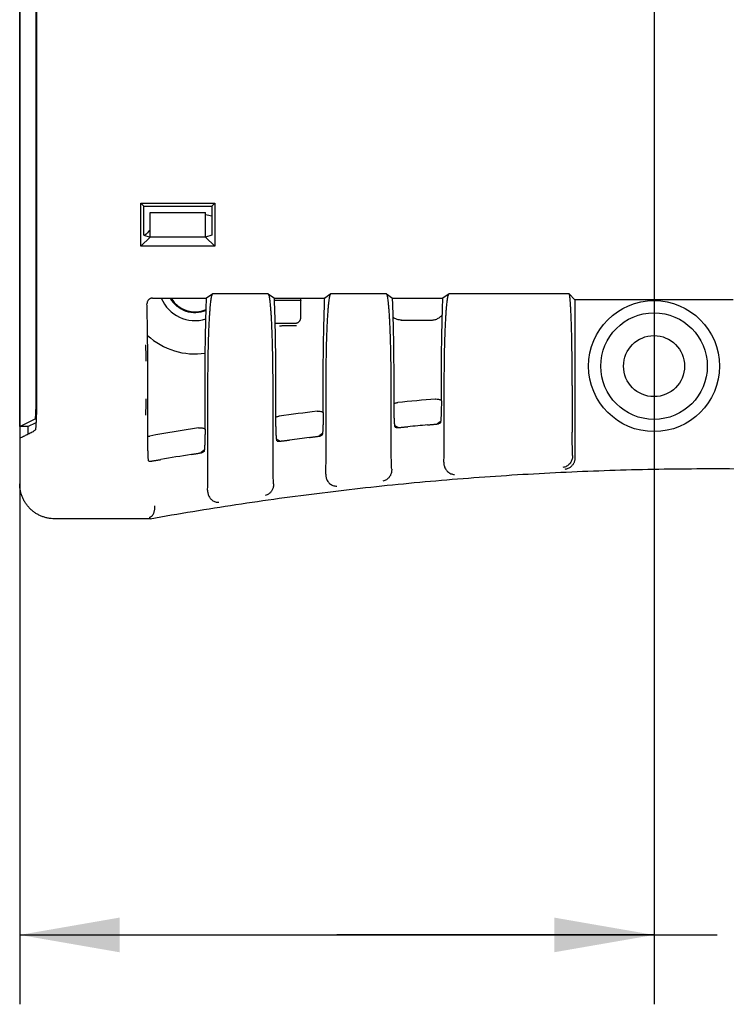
# Model space of a CAD drawing. Header units: inches. Extents: x 0 to 22, y 0 to 17.
# Tile 23 of 31: x 13.7 to 15, y 8.4 to 10.2. Entities that reach past the tile are written whole.
import ezdxf

# ---------------------------------------------------------------- set-up
doc = ezdxf.new("R2010")
doc.units = ezdxf.units.IN
doc.header["$LTSCALE"] = 1.21
doc.header["$MEASUREMENT"] = 0
doc.layers.get('0').update_dxf_attribs({"linetype": 'CONTINUOUS'})
doc.layers.add('DIMENSIONS', color=7, linetype='CONTINUOUS')
doc.styles.get("Standard").update_dxf_attribs({"font": 'txt', "width": 0.8})
doc.dimstyles.new('DIMSTYLE_1', dxfattribs={"dimtxt": 0.125, "dimasz": 0.18, "dimexe": 0.18, "dimexo": 0.0625, "dimgap": 0.09, "dimtad": 0, "dimtih": 1, "dimtoh": 1, "dimdec": 3, "dimzin": 4, "dimdsep": 46, "dimtxsty": 'STANDARD', "dimblk": '_FILLED', "dimblk1": '_FILLED', "dimblk2": '_FILLED', "dimcen": 0.09, "dimadec": 0, "dimazin": 0, "dimtp": 0.01, "dimtm": 0.01, "dimtfac": 1, "dimtdec": 3, "dimtofl": 0, "dimtmove": 0, "dimatfit": 3, "dimldrblk": '_FILLED', "dimfxl": 1, "dimtolj": 1, "dimtzin": 4, "dimarcsym": 0})

# ---------------------------------------------------------------- blocks, each defined once
blk = doc.blocks.new('_FILLED')
at = {"color": 0, "linetype": 'BYBLOCK'}
blk.add_solid([(0, 0), (-1, 0.1736), (-1, -0.1736)], dxfattribs=at)
blk = doc.blocks.new('*D4')
at = {"layer": 'DIMENSIONS', "color": 2, "linetype": 'CONTINUOUS'}
for p, q in [((13.6947, 14.0313), (13.6947, 8.3848)), ((14.8382, 13.9223), (14.8382, 8.3848)), ((13.6947, 8.5098), (14.2665, 8.5098)), ((14.8382, 8.5098), (14.2665, 8.5098)), ((14.2665, 8.5098), (14.9522, 8.5098))]:
    blk.add_line(p, q, dxfattribs=at)
at = {"layer": 'DIMENSIONS', "color": 2, "linetype": 'CONTINUOUS', "xscale": 0.18, "yscale": 0.18, "zscale": 0.18, "rotation": 180}
blk.add_blockref('_FILLED', (13.6947, 8.5098), dxfattribs=at)
at = {"layer": 'DIMENSIONS', "color": 2, "linetype": 'CONTINUOUS', "xscale": 0.18, "yscale": 0.18, "zscale": 0.18}
blk.add_blockref('_FILLED', (14.8382, 8.5098), dxfattribs=at)
at = {"layer": 'DIMENSIONS', "color": 2, "linetype": 'CONTINUOUS', "width": 0.8}
for s, p in [('1.144', (15.0147, 8.4473)), ('[', (15.6397, 8.4473)), ('29.05', (15.7397, 8.4473)), (']', (16.2397, 8.4473))]:
    blk.add_text(s, height=0.125, dxfattribs=at).set_placement(p)

msp = doc.modelspace()

# ---------------------------------------------------------------- linework, layer by layer
at = {"color": 7, "linetype": 'CONTINUOUS'}
for p, q in [((13.6947, 9.4258), (13.6947, 14.0938)), ((13.7245, 9.4898), (13.7245, 14.0298)), ((13.7252, 14.0301), (13.7252, 9.4898)), ((13.9183, 9.8232), (13.9131, 9.8284)), ((13.9131, 9.8284), (14.0464, 9.8284)), ((13.9131, 9.7507), (13.9131, 9.8284)), ((13.9183, 9.8232), (14.0412, 9.8232)), ((13.9183, 9.7711), (13.9183, 9.8232)), ((14.0412, 9.8232), (14.0464, 9.8284)), ((14.0412, 9.8232), (14.0412, 9.7711)), ((14.0464, 9.8284), (14.0464, 9.7507)), ((13.9297, 9.8118), (14.0297, 9.8118)), ((13.9297, 9.7673), (13.9297, 9.8118)), ((14.0297, 9.7673), (14.0297, 9.8118)), ((13.9297, 9.7673), (13.9131, 9.7507)), ((13.9183, 9.7711), (13.9297, 9.7673)), ((14.0297, 9.7673), (13.9297, 9.7673)), ((14.0412, 9.7711), (14.0297, 9.7673)), ((14.0297, 9.7673), (14.0464, 9.7507)), ((14.0464, 9.7507), (13.9131, 9.7507)), ((13.934, 9.6573), (14.0316, 9.6573)), ((14.0427, 9.6648), (14.0316, 9.6573)), ((14.1427, 9.6648), (14.0427, 9.6648)), ((14.1427, 9.6648), (14.1539, 9.6573)), ((14.1539, 9.6573), (14.2446, 9.6573)), ((14.2015, 9.6528), (14.1539, 9.6528)), ((14.2015, 9.6534), (14.2015, 9.6528)), ((14.2015, 9.6221), (14.2015, 9.6528)), ((14.2557, 9.6648), (14.2446, 9.6573)), ((14.3557, 9.6648), (14.2557, 9.6648)), ((14.3557, 9.6648), (14.3669, 9.6573)), ((14.3669, 9.6573), (14.4576, 9.6573)), ((14.4687, 9.6648), (14.4576, 9.6573)), ((14.685, 9.6648), (14.4687, 9.6648)), ((14.685, 9.6648), (14.6957, 9.654)), ((14.9807, 9.654), (14.6957, 9.654)), ((14.6957, 9.654), (14.6957, 9.3695)), ((14.3822, 9.6178), (14.4373, 9.6178)), ((14.1553, 9.6121), (14.1915, 9.6121)), ((13.9258, 9.4043), (13.9258, 9.4998)), ((14.0288, 9.4214), (14.0288, 9.4998)), ((14.0341, 9.3501), (14.0341, 9.4998)), ((14.1514, 9.3674), (14.1514, 9.4998)), ((14.1566, 9.44), (14.1566, 9.4998)), ((14.2418, 9.4509), (14.2418, 9.4998)), ((14.2471, 9.3797), (14.2471, 9.4998)), ((14.3644, 9.3926), (14.3644, 9.4998)), ((14.3696, 9.4647), (14.3696, 9.4998)), ((14.4548, 9.4725), (14.4548, 9.4998)), ((14.4601, 9.4014), (14.4601, 9.4998)), ((14.6908, 9.4998), (14.6908, 9.416)), ((13.6947, 9.4258), (13.7227, 9.4398)), ((13.7227, 9.4398), (13.7245, 9.4398)), ((13.7097, 9.4258), (13.6947, 9.4258)), ((13.7097, 9.4258), (13.7242, 9.433)), ((13.7097, 9.4258), (13.7097, 9.412)), ((13.6947, 9.4045), (13.6947, 9.3227)), ((13.9297, 9.2598), (13.9295, 9.2628)), ((13.9297, 9.2598), (13.7577, 9.2598))]:
    msp.add_line(p, q, dxfattribs=at)
for radius in [0.118, 0.096, 0.055]:
    msp.add_circle((14.8382, 9.5348), radius, dxfattribs=at)
for centre, radius, start, end in [((14.0107, 9.6828), 0.126, 76.0186, 81.3237), ((14.0107, 9.6828), 0.126, 130.0365, 135.876), ((14.0107, 9.6828), 0.066, 202.7009, 287.3014), ((14.0107, 9.6828), 0.0514, 209.7048, 293.0273), ((14.0107, 9.6828), 0.0501, 210.5585, 293.7421), ((14.0107, 9.6828), 0.126, 227.274, 278.4315), ((14.9447, 3.5813), 5.9154, 94.85168, 95.51309), ((14.9447, 3.5813), 5.9154, 96.93288, 97.59692), ((14.9447, 3.5813), 5.9154, 99.02332, 99.88661), ((14.9447, 3.5813), 5.8702, 95.03077, 95.37844), ((14.9447, 3.5813), 5.8702, 97.1216, 97.47066), ((14.9447, 3.5813), 5.8702, 99.22201, 99.76553)]:
    msp.add_arc(centre, radius, start, end, dxfattribs=at)
for points, knots in [([(13.934, 9.6573), (13.9335, 9.6573), (13.9326, 9.6573), (13.9312, 9.657), (13.9299, 9.6565), (13.9286, 9.6558), (13.9274, 9.6548), (13.9263, 9.6536), (13.9254, 9.6522), (13.9247, 9.6506), (13.9243, 9.6489), (13.9242, 9.6477), (13.9242, 9.6471)], [0, 0, 0, 0, 0.087223, 0.175741, 0.265231, 0.357766, 0.454326, 0.555249, 0.661302, 0.770736, 0.883859, 1, 1, 1, 1]), ([(14.0288, 9.4998), (14.0288, 9.506), (14.0289, 9.5185), (14.029, 9.5371), (14.0291, 9.5555), (14.0294, 9.5736), (14.0297, 9.5914), (14.0301, 9.6087), (14.0305, 9.6255), (14.031, 9.6416), (14.0314, 9.6522), (14.0316, 9.6573)], [0, 0, 0, 0, 0.118791, 0.237142, 0.354165, 0.469429, 0.582501, 0.692534, 0.799125, 0.90187, 1, 1, 1, 1]), ([(14.0341, 9.4998), (14.0341, 9.5041), (14.0341, 9.5127), (14.0342, 9.5255), (14.0343, 9.5382), (14.0345, 9.5506), (14.0347, 9.5627), (14.035, 9.5745), (14.0353, 9.5858), (14.0357, 9.5965), (14.0361, 9.6067), (14.0366, 9.6162), (14.0371, 9.6249), (14.0376, 9.633), (14.0382, 9.6401), (14.0387, 9.6465), (14.0394, 9.6519), (14.04, 9.6564), (14.0406, 9.6599), (14.0413, 9.6625), (14.0418, 9.664), (14.0424, 9.6648), (14.0427, 9.6648)], [0, 0, 0, 0, 0.07797, 0.155566, 0.232081, 0.307234, 0.380571, 0.451444, 0.519641, 0.584681, 0.646027, 0.703516, 0.75669, 0.805144, 0.848752, 0.887142, 0.92007, 0.947443, 0.969042, 0.984817, 0.994884, 1, 1, 1, 1]), ([(14.1514, 9.4998), (14.1514, 9.5041), (14.1514, 9.5127), (14.1513, 9.5255), (14.1511, 9.5382), (14.151, 9.5506), (14.1507, 9.5627), (14.1504, 9.5745), (14.1501, 9.5858), (14.1497, 9.5965), (14.1493, 9.6067), (14.1489, 9.6162), (14.1484, 9.6249), (14.1478, 9.633), (14.1473, 9.6401), (14.1467, 9.6465), (14.1461, 9.6519), (14.1455, 9.6564), (14.1449, 9.6599), (14.1442, 9.6625), (14.1437, 9.664), (14.143, 9.6648), (14.1427, 9.6648)], [0, 0, 0, 0, 0.07797, 0.155566, 0.232081, 0.307234, 0.380571, 0.451444, 0.519641, 0.584681, 0.646027, 0.703516, 0.75669, 0.805144, 0.848752, 0.887142, 0.92007, 0.947443, 0.969042, 0.984817, 0.994884, 1, 1, 1, 1]), ([(14.1566, 9.4998), (14.1566, 9.506), (14.1566, 9.5185), (14.1565, 9.5371), (14.1563, 9.5555), (14.1561, 9.5736), (14.1558, 9.5914), (14.1554, 9.6087), (14.155, 9.6255), (14.1545, 9.6416), (14.1541, 9.6522), (14.1539, 9.6573)], [0, 0, 0, 0, 0.118791, 0.237142, 0.354165, 0.469429, 0.582501, 0.692534, 0.799125, 0.90187, 1, 1, 1, 1]), ([(14.2015, 9.6534), (14.2015, 9.6541), (14.2014, 9.6554), (14.201, 9.6567), (14.2008, 9.6573), (14.2008, 9.6573)], [0, 0, 0, 0, 0.493083, 0.967747, 1, 1, 1, 1]), ([(14.2418, 9.4998), (14.2418, 9.506), (14.2419, 9.5185), (14.242, 9.5371), (14.2421, 9.5555), (14.2424, 9.5736), (14.2427, 9.5914), (14.2431, 9.6087), (14.2435, 9.6255), (14.244, 9.6416), (14.2444, 9.6522), (14.2446, 9.6573)], [0, 0, 0, 0, 0.118791, 0.237142, 0.354165, 0.469429, 0.582501, 0.692534, 0.799125, 0.90187, 1, 1, 1, 1]), ([(14.2471, 9.4998), (14.2471, 9.5041), (14.2471, 9.5127), (14.2472, 9.5255), (14.2473, 9.5382), (14.2475, 9.5506), (14.2477, 9.5627), (14.248, 9.5745), (14.2483, 9.5858), (14.2487, 9.5965), (14.2491, 9.6067), (14.2496, 9.6162), (14.2501, 9.6249), (14.2506, 9.633), (14.2512, 9.6401), (14.2517, 9.6465), (14.2524, 9.6519), (14.253, 9.6564), (14.2536, 9.6599), (14.2543, 9.6625), (14.2548, 9.664), (14.2554, 9.6648), (14.2557, 9.6648)], [0, 0, 0, 0, 0.07797, 0.155566, 0.232081, 0.307234, 0.380571, 0.451444, 0.519641, 0.584681, 0.646027, 0.703516, 0.75669, 0.805144, 0.848752, 0.887142, 0.92007, 0.947443, 0.969042, 0.984817, 0.994884, 1, 1, 1, 1]), ([(14.3644, 9.4998), (14.3644, 9.5041), (14.3644, 9.5127), (14.3643, 9.5255), (14.3641, 9.5382), (14.364, 9.5506), (14.3637, 9.5627), (14.3634, 9.5745), (14.3631, 9.5858), (14.3627, 9.5965), (14.3623, 9.6067), (14.3619, 9.6162), (14.3614, 9.6249), (14.3608, 9.633), (14.3603, 9.6401), (14.3597, 9.6465), (14.3591, 9.6519), (14.3585, 9.6564), (14.3579, 9.6599), (14.3572, 9.6625), (14.3567, 9.664), (14.356, 9.6648), (14.3557, 9.6648)], [0, 0, 0, 0, 0.07797, 0.155566, 0.232081, 0.307234, 0.380571, 0.451444, 0.519641, 0.584681, 0.646027, 0.703516, 0.75669, 0.805144, 0.848752, 0.887142, 0.92007, 0.947443, 0.969042, 0.984817, 0.994884, 1, 1, 1, 1]), ([(14.3696, 9.4998), (14.3696, 9.506), (14.3696, 9.5185), (14.3695, 9.5371), (14.3693, 9.5555), (14.3691, 9.5736), (14.3688, 9.5914), (14.3684, 9.6087), (14.368, 9.6255), (14.3675, 9.6416), (14.3671, 9.6522), (14.3669, 9.6573)], [0, 0, 0, 0, 0.118791, 0.237142, 0.354165, 0.469429, 0.582501, 0.692534, 0.799125, 0.90187, 1, 1, 1, 1]), ([(14.4548, 9.4998), (14.4548, 9.506), (14.4549, 9.5185), (14.455, 9.5371), (14.4551, 9.5555), (14.4554, 9.5736), (14.4557, 9.5914), (14.4561, 9.6087), (14.4565, 9.6255), (14.457, 9.6416), (14.4574, 9.6522), (14.4576, 9.6573)], [0, 0, 0, 0, 0.118791, 0.237142, 0.354165, 0.469429, 0.582501, 0.692534, 0.799125, 0.90187, 1, 1, 1, 1]), ([(14.4601, 9.4998), (14.4601, 9.5041), (14.4601, 9.5127), (14.4602, 9.5255), (14.4603, 9.5382), (14.4605, 9.5506), (14.4607, 9.5627), (14.461, 9.5745), (14.4613, 9.5858), (14.4617, 9.5965), (14.4621, 9.6067), (14.4626, 9.6162), (14.4631, 9.6249), (14.4636, 9.633), (14.4642, 9.6401), (14.4647, 9.6465), (14.4654, 9.6519), (14.466, 9.6564), (14.4666, 9.6599), (14.4673, 9.6625), (14.4678, 9.664), (14.4684, 9.6648), (14.4687, 9.6648)], [0, 0, 0, 0, 0.07797, 0.155566, 0.232081, 0.307234, 0.380571, 0.451444, 0.519641, 0.584681, 0.646027, 0.703516, 0.75669, 0.805144, 0.848752, 0.887142, 0.92007, 0.947443, 0.969042, 0.984817, 0.994884, 1, 1, 1, 1]), ([(14.6908, 9.4998), (14.6908, 9.5041), (14.6907, 9.5127), (14.6907, 9.5255), (14.6906, 9.5382), (14.6905, 9.5506), (14.6903, 9.5628), (14.6901, 9.5745), (14.6899, 9.5858), (14.6897, 9.5965), (14.6894, 9.6067), (14.6891, 9.6162), (14.6888, 9.625), (14.6884, 9.633), (14.688, 9.6402), (14.6876, 9.6465), (14.6872, 9.6519), (14.6868, 9.6564), (14.6864, 9.6599), (14.686, 9.6625), (14.6856, 9.6639), (14.6852, 9.6648), (14.685, 9.6648)], [0, 0, 0, 0, 0.078212, 0.156047, 0.232793, 0.308167, 0.381712, 0.452777, 0.521147, 0.58634, 0.647814, 0.705408, 0.75866, 0.807165, 0.850792, 0.889168, 0.922043, 0.949318, 0.970755, 0.986271, 0.995886, 1, 1, 1, 1]), ([(13.9255, 9.5684), (13.9254, 9.5739), (13.9253, 9.5849), (13.9251, 9.6011), (13.9249, 9.6169), (13.9246, 9.6322), (13.9244, 9.6422), (13.9242, 9.6471)], [0, 0, 0, 0, 0.211143, 0.417429, 0.618198, 0.812805, 1, 1, 1, 1]), ([(14.1915, 9.6121), (14.192, 9.6121), (14.193, 9.6122), (14.1946, 9.6126), (14.196, 9.6132), (14.1974, 9.614), (14.1986, 9.615), (14.1996, 9.6162), (14.2004, 9.6176), (14.201, 9.619), (14.2014, 9.6206), (14.2015, 9.6216), (14.2015, 9.6221)], [0, 0, 0, 0, 0.099936, 0.200166, 0.299854, 0.400096, 0.500026, 0.599927, 0.700164, 0.79985, 0.900068, 1, 1, 1, 1]), ([(14.3827, 9.6178), (14.3817, 9.6178), (14.3797, 9.6179), (14.3768, 9.6185), (14.3739, 9.6193), (14.3712, 9.6206), (14.3692, 9.6218), (14.3682, 9.6225), (14.368, 9.6226)], [0, 0, 0, 0, 0.19612, 0.380348, 0.568275, 0.759131, 0.952106, 1, 1, 1, 1]), ([(14.4373, 9.6178), (14.4383, 9.6178), (14.4404, 9.6179), (14.4434, 9.6186), (14.4465, 9.6196), (14.4494, 9.6211), (14.4521, 9.6229), (14.4545, 9.625), (14.4559, 9.6266), (14.4566, 9.6274)], [0, 0, 0, 0, 0.136359, 0.279837, 0.423588, 0.568284, 0.714665, 0.860943, 1, 1, 1, 1]), ([(14.1629, 9.6076), (14.1634, 9.6076), (14.1647, 9.6077), (14.1667, 9.6077), (14.1692, 9.6078), (14.172, 9.6078), (14.1751, 9.6079), (14.1786, 9.6079), (14.1822, 9.6079), (14.1847, 9.6079), (14.186, 9.6079)], [0, 0, 0, 0, 0.072987, 0.162844, 0.269139, 0.390963, 0.526994, 0.67546, 0.834063, 1, 1, 1, 1]), ([(14.186, 9.6079), (14.1873, 9.6079), (14.1891, 9.6079), (14.191, 9.6079), (14.1915, 9.6079)], [0, 0, 0, 0, 0.71614, 1, 1, 1, 1]), ([(13.9226, 9.5435), (13.9226, 9.5446), (13.9226, 9.5469), (13.9226, 9.5503), (13.9226, 9.5537), (13.9225, 9.5569), (13.9225, 9.56), (13.9224, 9.5628), (13.9223, 9.5653), (13.9222, 9.5676), (13.9221, 9.5694), (13.922, 9.571), (13.9219, 9.5721), (13.9218, 9.5728), (13.9217, 9.5732), (13.9216, 9.5733)], [0, 0, 0, 0, 0.115336, 0.230811, 0.344229, 0.453371, 0.556076, 0.650472, 0.735561, 0.81051, 0.874256, 0.925691, 0.963939, 0.988571, 1, 1, 1, 1]), ([(13.9258, 9.4998), (13.9258, 9.5056), (13.9258, 9.5171), (13.9257, 9.5343), (13.9257, 9.5458), (13.9256, 9.5515)], [0, 0, 0, 0, 0.33512, 0.669169, 1, 1, 1, 1]), ([(13.7227, 9.4398), (13.7229, 9.4398), (13.723, 9.4403), (13.7231, 9.441), (13.7233, 9.4424), (13.7235, 9.4443), (13.7236, 9.4466), (13.7238, 9.4495), (13.7239, 9.4528), (13.7241, 9.4564), (13.7242, 9.4605), (13.7243, 9.4649), (13.7243, 9.4695), (13.7244, 9.4744), (13.7244, 9.4777), (13.7245, 9.4794)], [0, 0, 0, 0, 0.008255, 0.029407, 0.063886, 0.11114, 0.171056, 0.243141, 0.326239, 0.419093, 0.52162, 0.632498, 0.749881, 0.872467, 1, 1, 1, 1]), ([(13.7245, 9.4794), (13.7245, 9.4811), (13.7245, 9.4846), (13.7245, 9.488), (13.7245, 9.4898)], [0, 0, 0, 0, 0.498464, 1, 1, 1, 1]), ([(13.7252, 9.483), (13.7252, 9.4808), (13.7252, 9.4763), (13.7251, 9.4697), (13.725, 9.4634), (13.7249, 9.4572), (13.7248, 9.4532), (13.7248, 9.4513)], [0, 0, 0, 0, 0.212136, 0.419872, 0.621304, 0.815585, 1, 1, 1, 1]), ([(13.9216, 9.4463), (13.9217, 9.4463), (13.9218, 9.4467), (13.9219, 9.4474), (13.922, 9.4486), (13.9221, 9.4501), (13.9222, 9.452), (13.9223, 9.4542), (13.9224, 9.4567), (13.9225, 9.4596), (13.9225, 9.4626), (13.9226, 9.4658), (13.9226, 9.4692), (13.9226, 9.4726), (13.9226, 9.4749), (13.9226, 9.4761)], [0, 0, 0, 0, 0.011425, 0.036053, 0.074291, 0.125715, 0.189445, 0.264382, 0.349471, 0.443871, 0.546585, 0.655742, 0.769175, 0.884662, 1, 1, 1, 1]), ([(14.4444, 9.4755), (14.4453, 9.4756), (14.4471, 9.4756), (14.4497, 9.4753), (14.4523, 9.4746), (14.4539, 9.474), (14.4547, 9.4736)], [0, 0, 0, 0, 0.250496, 0.50016, 0.750089, 1, 1, 1, 1]), ([(14.3696, 9.4674), (14.3701, 9.4677), (14.3715, 9.4683), (14.373, 9.4687), (14.3738, 9.4689)], [0, 0, 0, 0, 0.409492, 1, 1, 1, 1]), ([(14.3717, 9.4248), (14.3716, 9.4248), (14.3714, 9.4252), (14.3712, 9.426), (14.371, 9.4273), (14.3708, 9.429), (14.3706, 9.4312), (14.3704, 9.4338), (14.3702, 9.4367), (14.3701, 9.44), (14.3699, 9.4437), (14.3698, 9.4475), (14.3697, 9.4516), (14.3697, 9.4559), (14.3696, 9.4603), (14.3696, 9.4633), (14.3696, 9.4647)], [0, 0, 0, 0, 0.009465, 0.030009, 0.062075, 0.105586, 0.1601, 0.22469, 0.299019, 0.382032, 0.472448, 0.569792, 0.672442, 0.779048, 0.88889, 1, 1, 1, 1]), ([(14.4548, 9.4725), (14.4548, 9.471), (14.4548, 9.468), (14.4548, 9.4637), (14.4547, 9.4594), (14.4546, 9.4553), (14.4545, 9.4514), (14.4544, 9.4477), (14.4542, 9.4444), (14.4541, 9.4414), (14.4539, 9.4388), (14.4537, 9.4365), (14.4535, 9.4348), (14.4533, 9.4335), (14.4531, 9.4327), (14.4529, 9.4322), (14.4528, 9.4322)], [0, 0, 0, 0, 0.10974, 0.218515, 0.324348, 0.426482, 0.523555, 0.613924, 0.697069, 0.771678, 0.836663, 0.891669, 0.935761, 0.968499, 0.989804, 1, 1, 1, 1]), ([(13.7248, 9.4513), (13.7248, 9.4494), (13.7247, 9.4459), (13.7245, 9.4409), (13.7244, 9.4376), (13.7243, 9.4361)], [0, 0, 0, 0, 0.360791, 0.695619, 1, 1, 1, 1]), ([(14.1566, 9.4429), (14.1569, 9.4431), (14.1581, 9.4436), (14.1593, 9.444), (14.1601, 9.4442)], [0, 0, 0, 0, 0.295535, 1, 1, 1, 1]), ([(14.1587, 9.3999), (14.1586, 9.4), (14.1584, 9.4004), (14.1582, 9.4011), (14.158, 9.4024), (14.1578, 9.4042), (14.1576, 9.4063), (14.1574, 9.4089), (14.1572, 9.4119), (14.1571, 9.4152), (14.1569, 9.4188), (14.1568, 9.4227), (14.1567, 9.4268), (14.1567, 9.4311), (14.1566, 9.4355), (14.1566, 9.4385), (14.1566, 9.44)], [0, 0, 0, 0, 0.009274, 0.029575, 0.061379, 0.10462, 0.158878, 0.223244, 0.297407, 0.380336, 0.470765, 0.568232, 0.671121, 0.778068, 0.888354, 1, 1, 1, 1]), ([(14.2307, 9.4534), (14.2316, 9.4535), (14.2333, 9.4536), (14.236, 9.4534), (14.2386, 9.4529), (14.2402, 9.4523), (14.241, 9.4519)], [0, 0, 0, 0, 0.250198, 0.500173, 0.750095, 1, 1, 1, 1]), ([(14.2418, 9.4509), (14.2418, 9.4494), (14.2418, 9.4464), (14.2418, 9.442), (14.2417, 9.4377), (14.2416, 9.4336), (14.2415, 9.4296), (14.2414, 9.426), (14.2412, 9.4226), (14.2411, 9.4196), (14.2409, 9.417), (14.2407, 9.4147), (14.2405, 9.413), (14.2403, 9.4116), (14.2401, 9.4108), (14.2399, 9.4104), (14.2398, 9.4103)], [0, 0, 0, 0, 0.109721, 0.218508, 0.324372, 0.426538, 0.523629, 0.613995, 0.697112, 0.77167, 0.836593, 0.89154, 0.935595, 0.968339, 0.989704, 1, 1, 1, 1]), ([(13.7239, 9.4284), (13.7239, 9.4274), (13.7237, 9.4257), (13.7235, 9.4233), (13.7233, 9.4215), (13.7231, 9.4205), (13.7229, 9.4199), (13.7228, 9.4198)], [0, 0, 0, 0, 0.341192, 0.612634, 0.813581, 0.942337, 1, 1, 1, 1]), ([(13.7243, 9.4361), (13.7243, 9.4347), (13.7241, 9.4322), (13.724, 9.4296), (13.7239, 9.4284)], [0, 0, 0, 0, 0.534595, 1, 1, 1, 1]), ([(14.017, 9.4235), (14.0178, 9.4236), (14.0196, 9.4238), (14.0223, 9.4237), (14.0249, 9.4232), (14.0266, 9.4227), (14.0274, 9.4224)], [0, 0, 0, 0, 0.250084, 0.50012, 0.750084, 1, 1, 1, 1]), ([(14.3709, 9.428), (14.371, 9.428), (14.3717, 9.4276), (14.3723, 9.4272), (14.3729, 9.4269)], [0, 0, 0, 0, 0.175126, 1, 1, 1, 1]), ([(14.3717, 9.4248), (14.372, 9.4247), (14.3726, 9.4245), (14.3736, 9.4243), (14.3742, 9.4242), (14.3745, 9.4241)], [0, 0, 0, 0, 0.333341, 0.666674, 1, 1, 1, 1]), ([(14.3745, 9.4241), (14.3746, 9.4241), (14.375, 9.4241), (14.3757, 9.4241), (14.3763, 9.4241), (14.3766, 9.4242)], [0, 0, 0, 0, 0.158205, 0.494518, 1, 1, 1, 1]), ([(14.3766, 9.4242), (14.3771, 9.4242), (14.3781, 9.4243), (14.3798, 9.4244), (14.3818, 9.4245), (14.384, 9.4247), (14.3865, 9.4249), (14.3891, 9.4252), (14.3917, 9.4254), (14.3936, 9.4256), (14.3945, 9.4257)], [0, 0, 0, 0, 0.078456, 0.174635, 0.286044, 0.411737, 0.54865, 0.693772, 0.845616, 1, 1, 1, 1]), ([(14.43, 9.4289), (14.4309, 9.429), (14.4327, 9.4291), (14.4354, 9.4294), (14.438, 9.4296), (14.4404, 9.4299), (14.4426, 9.4301), (14.4446, 9.4303), (14.4463, 9.4305), (14.4477, 9.4306), (14.4488, 9.4308), (14.4495, 9.4309), (14.4498, 9.4309), (14.4499, 9.431)], [0, 0, 0, 0, 0.137649, 0.273164, 0.402796, 0.525196, 0.637668, 0.737455, 0.823688, 0.894125, 0.947427, 0.983031, 1, 1, 1, 1]), ([(14.4528, 9.4322), (14.4525, 9.432), (14.4518, 9.4318), (14.4509, 9.4314), (14.4503, 9.4311), (14.4499, 9.431)], [0, 0, 0, 0, 0.333347, 0.66668, 1, 1, 1, 1]), ([(14.4536, 9.4356), (14.4535, 9.4355), (14.4527, 9.4349), (14.452, 9.4344), (14.4514, 9.4339)], [0, 0, 0, 0, 0.164351, 1, 1, 1, 1]), ([(13.7048, 9.4096), (13.7037, 9.409), (13.7015, 9.4079), (13.6992, 9.4068), (13.6981, 9.4062)], [0, 0, 0, 0, 0.499806, 1, 1, 1, 1]), ([(13.7117, 9.413), (13.7105, 9.4124), (13.7083, 9.4113), (13.706, 9.4102), (13.7048, 9.4096)], [0, 0, 0, 0, 0.50478, 1, 1, 1, 1]), ([(13.7189, 9.4166), (13.7178, 9.4158), (13.7165, 9.4154), (13.7152, 9.4148), (13.7152, 9.4148)], [0, 0, 0, 0, 0.990332, 1, 1, 1, 1]), ([(13.9272, 9.364), (13.9271, 9.364), (13.927, 9.3644), (13.9268, 9.3652), (13.9267, 9.3665), (13.9266, 9.3682), (13.9264, 9.3703), (13.9263, 9.3729), (13.9262, 9.3759), (13.9261, 9.3793), (13.926, 9.3829), (13.9259, 9.3868), (13.9259, 9.391), (13.9258, 9.3953), (13.9258, 9.3998), (13.9258, 9.4028), (13.9258, 9.4043)], [0, 0, 0, 0, 0.008261, 0.028092, 0.059551, 0.102503, 0.156529, 0.220738, 0.294836, 0.37782, 0.468427, 0.566194, 0.669496, 0.776938, 0.887774, 1, 1, 1, 1]), ([(14.0288, 9.4214), (14.0288, 9.4199), (14.0288, 9.4169), (14.0288, 9.4125), (14.0287, 9.4082), (14.0286, 9.404), (14.0285, 9.4), (14.0284, 9.3963), (14.0282, 9.393), (14.0281, 9.3899), (14.0279, 9.3873), (14.0277, 9.3851), (14.0275, 9.3833), (14.0273, 9.3819), (14.0271, 9.3811), (14.0269, 9.3807), (14.0268, 9.3806)], [0, 0, 0, 0, 0.109787, 0.218664, 0.324622, 0.426867, 0.524001, 0.614368, 0.697439, 0.771908, 0.836721, 0.891555, 0.935522, 0.968227, 0.98962, 1, 1, 1, 1]), ([(14.217, 9.4062), (14.2179, 9.4063), (14.2197, 9.4066), (14.2224, 9.4069), (14.225, 9.4073), (14.2274, 9.4076), (14.2296, 9.4079), (14.2316, 9.4082), (14.2333, 9.4084), (14.2347, 9.4086), (14.2358, 9.4088), (14.2365, 9.4089), (14.2368, 9.409), (14.2369, 9.409)], [0, 0, 0, 0, 0.137851, 0.273533, 0.403286, 0.525747, 0.638203, 0.737908, 0.824011, 0.894303, 0.947485, 0.983021, 1, 1, 1, 1]), ([(14.2398, 9.4103), (14.2395, 9.4102), (14.2388, 9.4099), (14.2379, 9.4095), (14.2373, 9.4092), (14.2369, 9.409)], [0, 0, 0, 0, 0.333348, 0.666681, 1, 1, 1, 1]), ([(14.2406, 9.4138), (14.2405, 9.4137), (14.2397, 9.4131), (14.239, 9.4125), (14.2384, 9.4121)], [0, 0, 0, 0, 0.16278, 1, 1, 1, 1]), ([(14.6913, 9.3737), (14.6913, 9.3751), (14.6912, 9.3782), (14.6911, 9.383), (14.691, 9.3881), (14.6909, 9.3934), (14.6908, 9.3988), (14.6908, 9.4045), (14.6908, 9.4102), (14.6908, 9.4141), (14.6908, 9.416)], [0, 0, 0, 0, 0.10548, 0.218715, 0.338332, 0.46379, 0.593828, 0.727114, 0.86305, 1, 1, 1, 1]), ([(14.1579, 9.4032), (14.158, 9.4031), (14.1587, 9.4028), (14.1593, 9.4024), (14.1599, 9.4021)], [0, 0, 0, 0, 0.178075, 1, 1, 1, 1]), ([(14.1587, 9.3999), (14.159, 9.3999), (14.1596, 9.3998), (14.1606, 9.3996), (14.1612, 9.3994), (14.1615, 9.3994)], [0, 0, 0, 0, 0.33334, 0.666673, 1, 1, 1, 1]), ([(14.1615, 9.3994), (14.1616, 9.3994), (14.1619, 9.3994), (14.1625, 9.3994), (14.1634, 9.3995), (14.1641, 9.3996), (14.1645, 9.3996)], [0, 0, 0, 0, 0.096393, 0.297942, 0.600444, 1, 1, 1, 1]), ([(14.1645, 9.3996), (14.165, 9.3997), (14.1661, 9.3998), (14.1678, 9.4), (14.1697, 9.4002), (14.1718, 9.4005), (14.1741, 9.4007), (14.1765, 9.401), (14.179, 9.4014), (14.1806, 9.4016), (14.1815, 9.4017)], [0, 0, 0, 0, 0.086405, 0.187169, 0.301035, 0.426799, 0.561456, 0.703269, 0.850631, 1, 1, 1, 1]), ([(14.3653, 9.349), (14.3652, 9.3505), (14.3651, 9.3536), (14.3649, 9.3585), (14.3647, 9.3637), (14.3646, 9.3691), (14.3645, 9.3748), (14.3644, 9.3806), (14.3644, 9.3866), (14.3644, 9.3906), (14.3644, 9.3926)], [0, 0, 0, 0, 0.103707, 0.215793, 0.334817, 0.460216, 0.590653, 0.724705, 0.861739, 1, 1, 1, 1]), ([(14.4593, 9.3615), (14.4594, 9.3631), (14.4595, 9.3666), (14.4597, 9.3718), (14.4598, 9.3774), (14.4599, 9.3832), (14.46, 9.3892), (14.4601, 9.3953), (14.4601, 9.3993), (14.4601, 9.4014)], [0, 0, 0, 0, 0.124849, 0.258016, 0.397922, 0.543682, 0.693393, 0.846102, 1, 1, 1, 1]), ([(14.004, 9.3756), (14.0049, 9.3758), (14.0067, 9.3761), (14.0094, 9.3765), (14.012, 9.377), (14.0144, 9.3774), (14.0167, 9.3778), (14.0186, 9.3781), (14.0204, 9.3784), (14.0217, 9.3787), (14.0228, 9.3789), (14.0235, 9.3791), (14.0238, 9.3791), (14.0239, 9.3792)], [0, 0, 0, 0, 0.13816, 0.274095, 0.404029, 0.526581, 0.639018, 0.738606, 0.824525, 0.894608, 0.94761, 0.983032, 1, 1, 1, 1]), ([(14.0268, 9.3806), (14.0265, 9.3804), (14.0258, 9.3801), (14.0249, 9.3797), (14.0243, 9.3793), (14.0239, 9.3792)], [0, 0, 0, 0, 0.333349, 0.666683, 1, 1, 1, 1]), ([(14.0276, 9.3841), (14.0275, 9.384), (14.0267, 9.3834), (14.026, 9.3828), (14.0254, 9.3823)], [0, 0, 0, 0, 0.161361, 1, 1, 1, 1]), ([(14.2464, 9.3404), (14.2464, 9.342), (14.2466, 9.3454), (14.2467, 9.3507), (14.2468, 9.3562), (14.247, 9.3619), (14.247, 9.3677), (14.2471, 9.3737), (14.2471, 9.3777), (14.2471, 9.3797)], [0, 0, 0, 0, 0.125718, 0.259381, 0.399469, 0.545121, 0.694513, 0.846717, 1, 1, 1, 1]), ([(14.6913, 9.3737), (14.6914, 9.3727), (14.6913, 9.3706), (14.6907, 9.3676), (14.6897, 9.3645), (14.6882, 9.3615), (14.6862, 9.3587), (14.6836, 9.3563), (14.6807, 9.3543), (14.6774, 9.3529), (14.675, 9.3523), (14.6738, 9.3522)], [0, 0, 0, 0, 0.097287, 0.199876, 0.306355, 0.416177, 0.529377, 0.64545, 0.763456, 0.881811, 1, 1, 1, 1]), ([(14.6957, 9.3697), (14.6957, 9.369), (14.6957, 9.3675), (14.6954, 9.3654), (14.6948, 9.3633), (14.6941, 9.3612), (14.693, 9.359), (14.6917, 9.357), (14.69, 9.355), (14.688, 9.3531), (14.6857, 9.3515), (14.6831, 9.3502), (14.6803, 9.3492), (14.6783, 9.3489), (14.6773, 9.3488)], [0, 0, 0, 0, 0.070794, 0.139314, 0.210164, 0.28414, 0.361761, 0.442977, 0.527771, 0.616654, 0.709106, 0.804628, 0.901792, 1, 1, 1, 1]), ([(13.9272, 9.364), (13.9274, 9.3639), (13.9278, 9.3637), (13.9284, 9.3635), (13.9288, 9.3634), (13.9291, 9.3633)], [0, 0, 0, 0, 0.333342, 0.666675, 1, 1, 1, 1]), ([(13.9291, 9.3633), (13.9291, 9.3633), (13.9294, 9.3633), (13.93, 9.3634), (13.9308, 9.3635), (13.9315, 9.3636), (13.9319, 9.3637)], [0, 0, 0, 0, 0.086086, 0.284061, 0.589988, 1, 1, 1, 1]), ([(13.9319, 9.3637), (13.9324, 9.3637), (13.9335, 9.3639), (13.9352, 9.3642), (13.9371, 9.3645), (13.9392, 9.3648), (13.9415, 9.3652), (13.944, 9.3656), (13.9465, 9.366), (13.9482, 9.3663), (13.949, 9.3665)], [0, 0, 0, 0, 0.085012, 0.184805, 0.298131, 0.423813, 0.558783, 0.701235, 0.849525, 1, 1, 1, 1]), ([(14.1523, 9.3228), (14.1522, 9.3244), (14.1521, 9.3275), (14.1519, 9.3325), (14.1518, 9.3377), (14.1516, 9.3433), (14.1515, 9.3491), (14.1514, 9.3551), (14.1514, 9.3612), (14.1514, 9.3653), (14.1514, 9.3674)], [0, 0, 0, 0, 0.102429, 0.213686, 0.332285, 0.457643, 0.588371, 0.722979, 0.860803, 1, 1, 1, 1]), ([(14.4593, 9.3615), (14.4593, 9.3605), (14.4593, 9.3586), (14.4598, 9.3556), (14.4607, 9.3526), (14.462, 9.3498), (14.4638, 9.347), (14.4661, 9.3446), (14.4688, 9.3425), (14.4718, 9.3409), (14.4751, 9.3399), (14.4774, 9.3397), (14.4785, 9.3397)], [0, 0, 0, 0, 0.088392, 0.180725, 0.276522, 0.374581, 0.475374, 0.57844, 0.683503, 0.789337, 0.894887, 1, 1, 1, 1]), ([(14.0334, 9.3113), (14.0335, 9.3129), (14.0336, 9.3163), (14.0337, 9.3215), (14.0339, 9.3269), (14.034, 9.3325), (14.034, 9.3383), (14.0341, 9.3442), (14.0341, 9.3481), (14.0341, 9.3501)], [0, 0, 0, 0, 0.126517, 0.260635, 0.400889, 0.546441, 0.695539, 0.847281, 1, 1, 1, 1]), ([(14.0846, 9.2854), (14.1364, 9.2932), (14.2401, 9.3075), (14.3961, 9.3246), (14.5526, 9.3374), (14.7093, 9.346), (14.8662, 9.3503), (15.0232, 9.3503), (15.1801, 9.346), (15.3369, 9.3374), (15.4933, 9.3246), (15.6494, 9.3075), (15.7531, 9.2932), (15.8048, 9.2854)], [0, 0, 0, 0, 0.090936, 0.18185, 0.272741, 0.363654, 0.45456, 0.54544, 0.636346, 0.727259, 0.81815, 0.909064, 1, 1, 1, 1]), ([(14.2464, 9.3404), (14.2463, 9.3394), (14.2464, 9.3374), (14.2469, 9.3344), (14.2478, 9.3314), (14.2492, 9.3284), (14.2511, 9.3257), (14.2534, 9.3232), (14.2562, 9.3211), (14.2593, 9.3196), (14.2627, 9.3187), (14.2651, 9.3185), (14.2662, 9.3186)], [0, 0, 0, 0, 0.08811, 0.180774, 0.276061, 0.373995, 0.474734, 0.577844, 0.683027, 0.789036, 0.894737, 1, 1, 1, 1]), ([(14.3653, 9.349), (14.3653, 9.348), (14.3653, 9.3459), (14.3648, 9.343), (14.364, 9.3403), (14.3629, 9.3378), (14.3616, 9.3356), (14.3599, 9.3335), (14.358, 9.3317), (14.3556, 9.33), (14.3528, 9.3286), (14.3507, 9.328), (14.3496, 9.3278)], [0, 0, 0, 0, 0.108639, 0.21114, 0.30839, 0.401354, 0.491554, 0.582079, 0.675598, 0.77456, 0.881936, 1, 1, 1, 1]), ([(13.7515, 9.2601), (13.7495, 9.2603), (13.7454, 9.2609), (13.7394, 9.2624), (13.7335, 9.2645), (13.728, 9.2671), (13.7226, 9.2703), (13.7177, 9.274), (13.7131, 9.2781), (13.7089, 9.2827), (13.7053, 9.2877), (13.7021, 9.293), (13.6994, 9.2986), (13.6973, 9.3044), (13.6958, 9.3104), (13.6952, 9.3145), (13.695, 9.3166)], [0, 0, 0, 0, 0.071538, 0.142885, 0.214372, 0.28584, 0.357152, 0.428636, 0.500003, 0.571366, 0.64285, 0.714162, 0.785629, 0.857114, 0.928461, 1, 1, 1, 1]), ([(14.1523, 9.3228), (14.1524, 9.3218), (14.1523, 9.3198), (14.1519, 9.317), (14.1511, 9.3143), (14.1501, 9.3119), (14.1488, 9.3097), (14.1473, 9.3077), (14.1454, 9.3059), (14.1432, 9.3042), (14.1405, 9.3027), (14.1385, 9.3021), (14.1374, 9.3019)], [0, 0, 0, 0, 0.109749, 0.213053, 0.31064, 0.403276, 0.492586, 0.582011, 0.674587, 0.773085, 0.880712, 1, 1, 1, 1]), ([(14.0334, 9.3113), (14.0334, 9.3104), (14.0334, 9.3086), (14.0338, 9.3058), (14.0346, 9.303), (14.0358, 9.3002), (14.0374, 9.2976), (14.0394, 9.2952), (14.0417, 9.2931), (14.0445, 9.2913), (14.0475, 9.2901), (14.0507, 9.2894), (14.0529, 9.2894), (14.054, 9.2895)], [0, 0, 0, 0, 0.07965, 0.163285, 0.249681, 0.337598, 0.428038, 0.52077, 0.615346, 0.711533, 0.80802, 0.904202, 1, 1, 1, 1]), ([(13.93, 9.2629), (13.9304, 9.263), (13.9314, 9.2634), (13.9327, 9.2642), (13.9339, 9.2654), (13.935, 9.2669), (13.9359, 9.2686), (13.9368, 9.2706), (13.9374, 9.2728), (13.9379, 9.2751), (13.9383, 9.2776), (13.9384, 9.2802), (13.9384, 9.2819), (13.9384, 9.2828)], [0, 0, 0, 0, 0.062354, 0.12929, 0.201948, 0.280698, 0.366968, 0.460549, 0.560045, 0.664208, 0.773305, 0.885838, 1, 1, 1, 1]), ([(13.93, 9.2629), (13.9299, 9.2629), (13.9297, 9.2629), (13.9296, 9.2628), (13.9295, 9.2628), (13.9295, 9.2628)], [0, 0, 0, 0, 0.523339, 0.865261, 1, 1, 1, 1])]:
    msp.add_open_spline(points, degree=3, knots=knots, dxfattribs=at)
for points in [[(14.1915, 9.6079), (14.1923, 9.6079), (14.1931, 9.6079), (14.1939, 9.6079)], [(13.9256, 9.5515), (13.9256, 9.5571), (13.9255, 9.5628), (13.9255, 9.5684)], [(13.7252, 9.4898), (13.7252, 9.4875), (13.7252, 9.4853), (13.7252, 9.483)], [(14.3738, 9.4689), (14.3747, 9.4691), (14.3755, 9.4692), (14.3764, 9.4693)], [(14.1601, 9.4442), (14.161, 9.4445), (14.1618, 9.4446), (14.1627, 9.4448)], [(14.2421, 9.4514), (14.2418, 9.4516), (14.2414, 9.4518), (14.241, 9.4519)], [(14.0274, 9.4224), (14.0279, 9.4222), (14.0284, 9.4219), (14.0289, 9.4217)], [(14.3729, 9.4269), (14.3737, 9.4264), (14.3745, 9.426), (14.3753, 9.4255)], [(14.3753, 9.4255), (14.376, 9.4251), (14.3766, 9.4247), (14.3773, 9.4244)], [(14.449, 9.4321), (14.4484, 9.4317), (14.4478, 9.4312), (14.4472, 9.4307)], [(14.4514, 9.4339), (14.4506, 9.4333), (14.4498, 9.4327), (14.449, 9.4321)], [(13.6981, 9.4062), (13.697, 9.4057), (13.6959, 9.4051), (13.6947, 9.4045)], [(13.7152, 9.4148), (13.714, 9.4142), (13.7129, 9.4136), (13.7117, 9.413)], [(13.7228, 9.4198), (13.7213, 9.419), (13.7203, 9.4176), (13.7189, 9.4166)], [(13.9258, 9.408), (13.9261, 9.4081), (13.9265, 9.4082), (13.9269, 9.4083)], [(13.9269, 9.4083), (13.9276, 9.4085), (13.9283, 9.4087), (13.9291, 9.4088)], [(14.236, 9.4102), (14.2354, 9.4097), (14.2348, 9.4092), (14.2342, 9.4087)], [(14.2384, 9.4121), (14.2376, 9.4114), (14.2368, 9.4108), (14.236, 9.4102)], [(14.1599, 9.4021), (14.1607, 9.4017), (14.1615, 9.4013), (14.1623, 9.4008)], [(14.1623, 9.4008), (14.163, 9.4005), (14.1636, 9.4001), (14.1643, 9.3997)], [(14.023, 9.3803), (14.0224, 9.3798), (14.0218, 9.3793), (14.0212, 9.3788)], [(14.0254, 9.3823), (14.0246, 9.3816), (14.0238, 9.381), (14.023, 9.3803)], [(13.695, 9.3166), (13.6948, 9.3186), (13.6947, 9.3207), (13.6947, 9.3227)], [(13.9297, 9.2598), (13.9812, 9.269), (14.0329, 9.2776), (14.0846, 9.2854)], [(13.7577, 9.2598), (13.7556, 9.2598), (13.7536, 9.2599), (13.7515, 9.2601)]]:
    msp.add_open_spline(points, degree=3, dxfattribs=at)

# ---------------------------------------------------------------- dimensions: what is measured, and where the dimension line sits
at = {"layer": 'DIMENSIONS', "color": 2, "linetype": 'CONTINUOUS'}
dim = msp.add_linear_dim(base=(14.83822686, 8.5097730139), p1=(13.69472686, 14.031289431), p2=(14.83822686, 13.9222730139), dimstyle='DIMSTYLE_1', dxfattribs=at)
dim.commit()
dim.dimension.update_dxf_attribs({"geometry": '*D4', "text_midpoint": (15.6772078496, 8.5097730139), "dimtype": 160})

doc.saveas('drawing.dxf')
